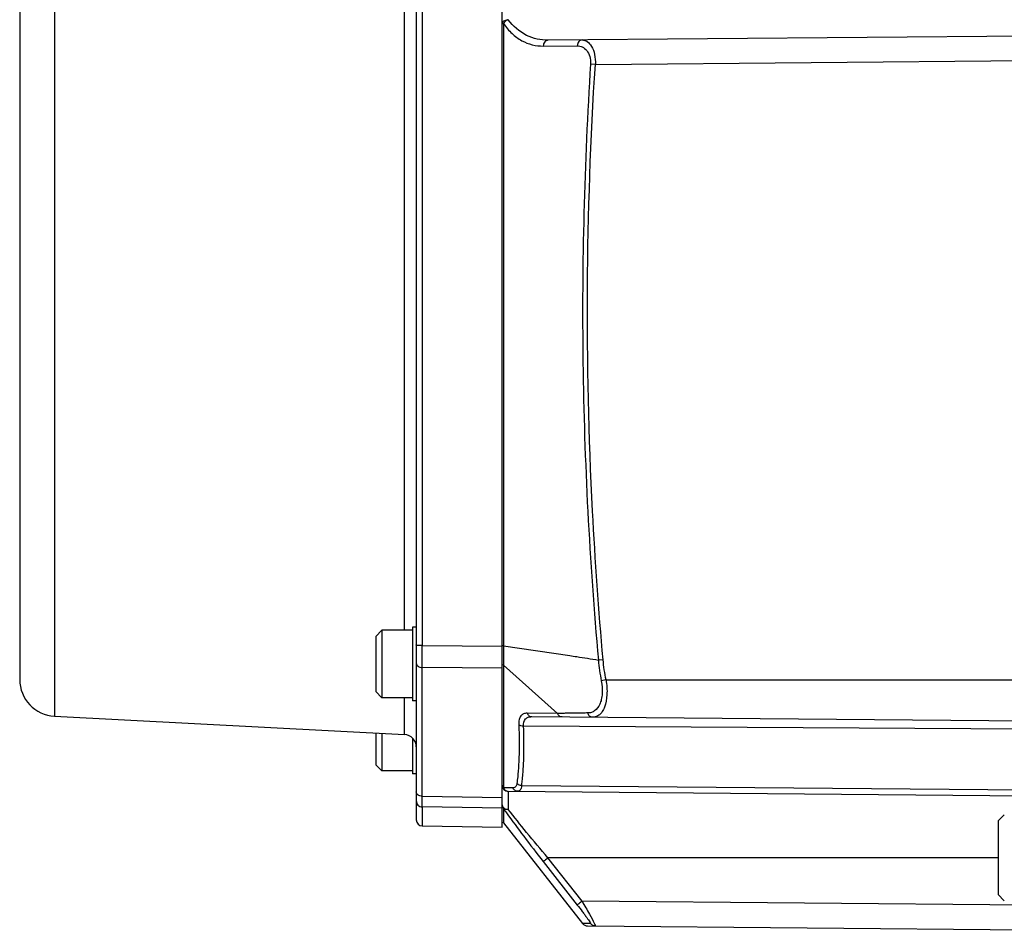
# Model space of a CAD drawing. Header units: millimetres. Extents: x 0 to 559, y 0 to 432.
# Tile 8 of 16: x 170 to 250, y 102 to 176. Entities that reach past the tile are written whole.
import ezdxf

# ---------------------------------------------------------------- set-up
doc = ezdxf.new("R2010")
doc.units = ezdxf.units.MM
doc.header["$LTSCALE"] = 30.734
doc.layers.add('ECM-B3M-C210DXF_CONTINUOUS_LINE', color=7, linetype='CONTINUOUS')

msp = doc.modelspace()

# ---------------------------------------------------------------- linework, layer by layer
at = {"layer": 'ECM-B3M-C210DXF_CONTINUOUS_LINE', "color": 7, "linetype": 'Continuous'}
for p, q in [((209.444, 110.485), (209.444, 194.485)), ((202.444, 193.871), (202.444, 111.098)), ((170.144, 192.485), (170.144, 122.524)), ((253.348, 174.939), (213.176, 174.588)), ((202.144, 126.785), (202.144, 120.785)), ((202.444, 126.785), (202.144, 126.785)), ((199.144, 126.035), (199.644, 126.535)), ((199.144, 126.035), (199.144, 121.535)), ((199.644, 126.535), (199.644, 121.035)), ((202.144, 126.535), (199.644, 126.535)), ((199.144, 121.535), (199.644, 121.035)), ((202.144, 121.035), (199.644, 121.035)), ((202.444, 120.785), (202.144, 120.785)), ((172.987, 119.529), (201.496, 118.034)), ((211.855, 119.493), (257.841, 119.092)), ((199.144, 118.158), (199.144, 115.575)), ((199.644, 118.132), (199.644, 115.075)), ((202.144, 117.746), (202.144, 114.825)), ((199.144, 115.575), (199.644, 115.075)), ((202.144, 115.075), (199.644, 115.075)), ((202.444, 114.825), (202.144, 114.825)), ((209.94, 113.423), (253.348, 113.045)), ((250.344, 111.498), (249.844, 110.998)), ((209.551, 110.849), (215.997, 102.644)), ((249.844, 110.998), (249.844, 104.998)), ((202.935, 110.598), (209.444, 110.485)), ((250.344, 104.498), (249.844, 104.998)), ((216.015, 102.644), (215.997, 102.644)), ((216.644, 102.64), (216.015, 102.644)), ((216.386, 102.454), (257.841, 102.092)), ((217.033, 102.448), (216.974, 102.452)), ((217.033, 102.448), (216.974, 102.448))]:
    msp.add_line(p, q, dxfattribs=at)
at = {"layer": 'ECM-B3M-C210DXF_CONTINUOUS_LINE', "color": 9, "linetype": 'Continuous'}
for p, q in [((201.496, 126.535), (201.496, 183.206)), ((172.987, 182.242), (172.987, 119.529)), ((202.935, 179.694), (202.935, 125.276)), ((209.551, 175.949), (209.551, 125.264)), ((212.788, 174.115), (215.561, 174.139)), ((217.033, 172.622), (216.644, 172.647)), ((217.032, 172.622), (253.348, 172.939)), ((202.935, 125.276), (209.444, 125.223)), ((209.551, 125.264), (209.551, 124.973)), ((209.551, 125.264), (214.944, 124.485)), ((209.551, 124.973), (209.551, 124.69)), ((209.551, 124.69), (209.551, 113.705)), ((209.551, 123.7), (213.937, 119.753)), ((217.666, 124.133), (217.279, 124.098)), ((202.935, 112.426), (202.935, 123.495)), ((209.444, 123.443), (202.935, 123.495)), ((217.904, 122.485), (217.515, 122.408)), ((217.904, 122.485), (258.644, 122.485)), ((201.496, 118.034), (201.496, 121.035)), ((213.937, 119.753), (211.466, 119.775)), ((257.841, 118.441), (211.184, 118.716)), ((210.782, 115.554), (210.78, 115.527)), ((210.782, 115.554), (210.781, 115.527)), ((210.304, 113.698), (209.551, 113.705)), ((209.94, 113.423), (209.94, 111.944)), ((253.348, 113.496), (211.035, 113.869)), ((202.935, 113.006), (209.444, 112.897)), ((202.935, 112.146), (202.935, 112.589)), ((202.935, 112.146), (202.935, 112.246)), ((202.935, 112.146), (202.935, 110.598)), ((209.444, 112.038), (202.935, 112.146)), ((209.551, 112), (209.53, 112.028)), ((209.551, 112), (209.551, 110.849)), ((212.788, 107.691), (215.561, 104.15)), ((215.95, 104.457), (213.176, 107.998)), ((249.844, 107.998), (213.176, 107.998)), ((253.348, 104.131), (215.95, 104.457))]:
    msp.add_line(p, q, dxfattribs=at)
for centre, radius, start, end in [((209.791, 123.968), 0.36, 220.8353, 228.02803), ((183.801, 117.014), 27.418, 356.63147, 356.83574), ((210.027, 113.906), 0.517, 202.86706, 212.77296), ((247.501, 138.61), 46.35, 215.03718, 215.55607), ((209.944, 112.619), 0.675, 258.79903, 269.60142), ((217.044, 102.968), 0.518, 227.69656, 235.96405)]:
    msp.add_arc(centre, radius, start, end, dxfattribs=at)
at = {"layer": 'ECM-B3M-C210DXF_CONTINUOUS_LINE', "color": 7, "linetype": 'Continuous'}
for centre, radius, start, end in [((173.144, 122.524), 3, 180, 267), ((201.444, 117.036), 1, 0, 87), ((209.944, 113.923), 0.5, 180, 269.5), ((202.944, 111.098), 0.5, 180, 269), ((209.944, 111.158), 0.5, 208.61792, 218.15723), ((216.391, 102.953), 0.5, 217.98321, 269.5)]:
    msp.add_arc(centre, radius, start, end, dxfattribs=at)
at = {"layer": 'ECM-B3M-C210DXF_CONTINUOUS_LINE', "color": 9, "linetype": 'Continuous'}
for points, knots in [([(209.444, 175.918), (209.444, 175.964), (209.475, 176.061), (209.59, 176.173), (209.752, 176.244), (209.876, 176.261), (209.939, 176.262)], [0, 0, 0, 0, 0.206019, 0.440238, 0.709324, 1, 1, 1, 1]), ([(209.551, 175.949), (209.524, 175.945), (209.496, 175.939), (209.444, 175.929), (209.444, 175.918)], [0, 0, 0, 0, 0.717291, 1, 1, 1, 1]), ([(209.939, 176.262), (209.902, 176.248), (209.749, 176.178), (209.615, 176.059), (209.551, 175.949)], [0, 0, 0, 0, 0.239518, 1, 1, 1, 1]), ([(209.551, 175.949), (209.75, 175.65), (210.196, 175.118), (211.006, 174.527), (211.882, 174.184), (212.49, 174.113), (212.788, 174.115)], [0, 0, 0, 0, 0.278493, 0.531808, 0.769148, 1, 1, 1, 1]), ([(213.176, 174.588), (212.581, 174.583), (211.309, 174.868), (210.326, 175.732), (209.94, 176.262)], [0, 0, 0, 0, 0.476092, 1, 1, 1, 1]), ([(213.176, 174.588), (213.076, 174.587), (212.914, 174.494), (212.815, 174.295), (212.79, 174.175), (212.788, 174.115)], [0, 0, 0, 0, 0.456263, 0.728293, 1, 1, 1, 1]), ([(215.95, 174.612), (215.849, 174.611), (215.687, 174.518), (215.588, 174.319), (215.563, 174.199), (215.561, 174.139)], [0, 0, 0, 0, 0.456239, 0.72829, 1, 1, 1, 1]), ([(215.561, 174.139), (215.7, 174.14), (215.997, 174.073), (216.373, 173.759), (216.618, 173.257), (216.657, 172.858), (216.644, 172.649)], [0, 0, 0, 0, 0.203174, 0.427062, 0.693319, 1, 1, 1, 1]), ([(215.949, 174.612), (216.094, 174.613), (216.422, 174.502), (216.783, 174.056), (217.01, 173.403), (217.045, 172.894), (217.033, 172.622)], [0, 0, 0, 0, 0.175057, 0.3908, 0.670486, 1, 1, 1, 1]), ([(202.935, 124.315), (202.935, 124.392), (202.935, 124.712), (202.935, 125.032), (202.935, 125.276)], [0, 0, 0, 0, 0.240027, 1, 1, 1, 1]), ([(209.551, 125.264), (209.527, 125.268), (209.493, 125.275), (209.456, 125.284), (209.447, 125.293)], [0, 0, 0, 0, 0.654563, 1, 1, 1, 1]), ([(202.935, 123.495), (202.935, 123.557), (202.935, 123.83), (202.935, 124.104), (202.935, 124.315)], [0, 0, 0, 0, 0.226663, 1, 1, 1, 1]), ([(202.444, 123.849), (202.444, 123.802), (202.474, 123.703), (202.588, 123.588), (202.749, 123.514), (202.872, 123.496), (202.935, 123.495)], [0, 0, 0, 0, 0.209592, 0.444802, 0.712244, 1, 1, 1, 1]), ([(217.515, 122.408), (217.581, 122.065), (217.623, 121.553), (217.535, 120.911), (217.381, 120.413), (217.099, 120.012), (216.713, 119.822), (216.514, 119.794), (216.415, 119.793)], [0, 0, 0, 0, 0.327198, 0.474101, 0.604363, 0.815034, 0.907506, 1, 1, 1, 1]), ([(217.904, 122.485), (217.97, 122.085), (218.02, 121.337), (217.883, 120.451), (217.624, 119.914), (217.391, 119.642), (217.11, 119.48), (216.904, 119.449), (216.804, 119.45)], [0, 0, 0, 0, 0.337946, 0.621745, 0.734988, 0.831018, 0.91647, 1, 1, 1, 1]), ([(211.466, 119.775), (211.37, 119.775), (211.176, 119.747), (210.93, 119.553), (210.8, 119.225), (210.788, 118.974), (210.795, 118.835)], [0, 0, 0, 0, 0.219726, 0.432473, 0.681914, 1, 1, 1, 1]), ([(211.466, 119.775), (211.5, 119.695), (211.605, 119.553), (211.775, 119.494), (211.855, 119.493)], [0, 0, 0, 0, 0.516805, 1, 1, 1, 1]), ([(214.326, 119.472), (214.246, 119.472), (214.076, 119.531), (213.971, 119.673), (213.937, 119.753)], [0, 0, 0, 0, 0.478475, 1, 1, 1, 1]), ([(216.415, 119.793), (216.266, 119.791), (215.685, 119.784), (215.104, 119.781), (214.672, 119.77)], [0, 0, 0, 0, 0.256706, 1, 1, 1, 1]), ([(216.804, 119.45), (216.718, 119.451), (216.533, 119.53), (216.441, 119.7), (216.415, 119.793)], [0, 0, 0, 0, 0.472701, 1, 1, 1, 1]), ([(210.795, 118.835), (210.808, 118.552), (210.846, 117.459), (210.83, 116.363), (210.782, 115.554)], [0, 0, 0, 0, 0.25892, 1, 1, 1, 1]), ([(211.184, 118.716), (211.112, 118.714), (210.974, 118.734), (210.845, 118.793), (210.795, 118.835)], [0, 0, 0, 0, 0.521697, 1, 1, 1, 1]), ([(211.184, 118.716), (211.172, 118.921), (211.229, 119.26), (211.575, 119.473), (211.76, 119.494), (211.855, 119.493)], [0, 0, 0, 0, 0.530207, 0.754553, 1, 1, 1, 1]), ([(211.177, 115.5), (211.191, 115.759), (211.235, 116.83), (211.221, 117.903), (211.184, 118.716)], [0, 0, 0, 0, 0.241393, 1, 1, 1, 1]), ([(210.781, 115.527), (210.773, 115.4), (210.739, 114.902), (210.691, 114.405), (210.646, 114.036)], [0, 0, 0, 0, 0.254802, 1, 1, 1, 1]), ([(211.035, 113.869), (211.05, 113.994), (211.107, 114.504), (211.148, 115.016), (211.171, 115.403)], [0, 0, 0, 0, 0.245136, 1, 1, 1, 1]), ([(209.444, 113.923), (209.444, 113.904), (209.454, 113.821), (209.504, 113.747), (209.551, 113.705)], [0, 0, 0, 0, 0.238331, 1, 1, 1, 1]), ([(210.646, 114.036), (210.637, 113.958), (210.594, 113.81), (210.462, 113.725), (210.398, 113.709)], [0, 0, 0, 0, 0.546729, 1, 1, 1, 1]), ([(211.035, 113.869), (210.998, 113.871), (210.857, 113.893), (210.719, 113.96), (210.646, 114.037)], [0, 0, 0, 0, 0.262161, 1, 1, 1, 1]), ([(202.935, 113.006), (202.872, 113.006), (202.749, 113.025), (202.588, 113.099), (202.474, 113.214), (202.444, 113.313), (202.444, 113.359)], [0, 0, 0, 0, 0.287651, 0.555056, 0.790373, 1, 1, 1, 1]), ([(209.592, 113.626), (209.631, 113.566), (209.732, 113.464), (209.872, 113.424), (209.94, 113.423)], [0, 0, 0, 0, 0.513107, 1, 1, 1, 1]), ([(210.693, 113.417), (210.612, 113.418), (210.443, 113.477), (210.338, 113.619), (210.304, 113.698)], [0, 0, 0, 0, 0.483195, 1, 1, 1, 1]), ([(211.035, 113.869), (211.029, 113.801), (211.008, 113.681), (210.937, 113.528), (210.826, 113.433), (210.736, 113.416), (210.693, 113.417)], [0, 0, 0, 0, 0.324389, 0.580627, 0.792483, 1, 1, 1, 1]), ([(202.444, 112.643), (202.444, 112.518), (202.549, 112.256), (202.809, 112.149), (202.935, 112.146)], [0, 0, 0, 0, 0.498728, 1, 1, 1, 1]), ([(209.444, 112.308), (209.444, 112.243), (209.501, 112.102), (209.624, 112.022), (209.694, 111.993)], [0, 0, 0, 0, 0.461277, 1, 1, 1, 1]), ([(209.939, 111.944), (209.87, 111.921), (209.732, 111.897), (209.593, 111.954), (209.551, 112)], [0, 0, 0, 0, 0.539328, 1, 1, 1, 1]), ([(209.793, 111.658), (210.252, 111.016), (211.241, 109.686), (212.252, 108.374), (212.788, 107.691)], [0, 0, 0, 0, 0.475934, 1, 1, 1, 1]), ([(213.176, 107.998), (212.59, 108.684), (211.495, 109.986), (210.425, 111.31), (209.94, 111.944)], [0, 0, 0, 0, 0.53051, 1, 1, 1, 1]), ([(213.176, 107.998), (213.087, 107.928), (212.968, 107.836), (212.84, 107.732), (212.798, 107.701), (212.788, 107.691)], [0, 0, 0, 0, 0.688821, 0.910649, 1, 1, 1, 1]), ([(215.95, 104.457), (215.86, 104.387), (215.741, 104.295), (215.613, 104.191), (215.571, 104.16), (215.561, 104.15)], [0, 0, 0, 0, 0.689053, 0.910835, 1, 1, 1, 1]), ([(215.95, 104.457), (216.153, 104.11), (216.498, 103.506), (216.835, 102.896), (216.963, 102.632)], [0, 0, 0, 0, 0.578229, 1, 1, 1, 1]), ([(215.561, 104.15), (215.698, 103.975), (215.897, 103.716), (216.151, 103.378), (216.319, 103.15), (216.46, 102.953), (216.554, 102.812), (216.61, 102.726), (216.633, 102.68), (216.648, 102.66), (216.647, 102.64), (216.644, 102.64)], [0, 0, 0, 0, 0.357603, 0.52596, 0.68002, 0.813009, 0.91574, 0.95282, 0.979322, 0.994772, 1, 1, 1, 1]), ([(216.963, 102.632), (216.968, 102.622), (216.985, 102.587), (217.001, 102.552), (217.012, 102.526)], [0, 0, 0, 0, 0.288574, 1, 1, 1, 1]), ([(217.012, 102.526), (217.02, 102.507), (217.028, 102.493), (217.039, 102.448), (217.033, 102.448)], [0, 0, 0, 0, 0.75935, 1, 1, 1, 1])]:
    msp.add_open_spline(points, degree=3, knots=knots, dxfattribs=at)
at = {"layer": 'ECM-B3M-C210DXF_CONTINUOUS_LINE', "color": 7, "linetype": 'Continuous'}
for points, knots in [([(216.644, 172.649), (216.127, 164.567), (215.709, 148.357), (216.551, 132.164), (217.278, 124.098)], [0, 0, 0, 0, 0.5, 1, 1, 1, 1]), ([(217.667, 124.133), (217.302, 128.162), (216.155, 144.296), (216.255, 160.518), (217.032, 172.622)], [0, 0, 0, 0, 0.25009, 1, 1, 1, 1]), ([(202.935, 125.276), (202.872, 125.276), (202.756, 125.279), (202.606, 125.289), (202.504, 125.304), (202.459, 125.317), (202.444, 125.328), (202.444, 125.333)], [0, 0, 0, 0, 0.376594, 0.696407, 0.91161, 0.971116, 1, 1, 1, 1]), ([(214.944, 124.485), (215.138, 124.448), (215.622, 124.358), (216.405, 124.258), (216.987, 124.155), (217.278, 124.098)], [0, 0, 0, 0, 0.250528, 0.624485, 1, 1, 1, 1])]:
    msp.add_open_spline(points, degree=3, knots=knots, dxfattribs=at)
at = {"layer": 'ECM-B3M-C210DXF_CONTINUOUS_LINE', "color": 9, "linetype": 'Continuous'}
for points in [[(217.277, 124.098), (217.326, 123.531), (217.408, 122.967), (217.515, 122.408)], [(217.904, 122.485), (217.797, 123.03), (217.716, 123.58), (217.666, 124.133)], [(214.297, 119.759), (214.177, 119.756), (214.057, 119.753), (213.937, 119.753)], [(214.672, 119.77), (214.547, 119.766), (214.422, 119.762), (214.297, 119.759)], [(210.398, 113.709), (210.368, 113.701), (210.336, 113.698), (210.304, 113.698)], [(209.694, 111.993), (209.732, 111.977), (209.772, 111.965), (209.813, 111.957)], [(216.696, 102.584), (216.677, 102.601), (216.66, 102.62), (216.644, 102.639)], [(216.974, 102.452), (216.896, 102.463), (216.819, 102.494), (216.754, 102.538)]]:
    msp.add_open_spline(points, degree=3, dxfattribs=at)

doc.saveas('drawing.dxf')
